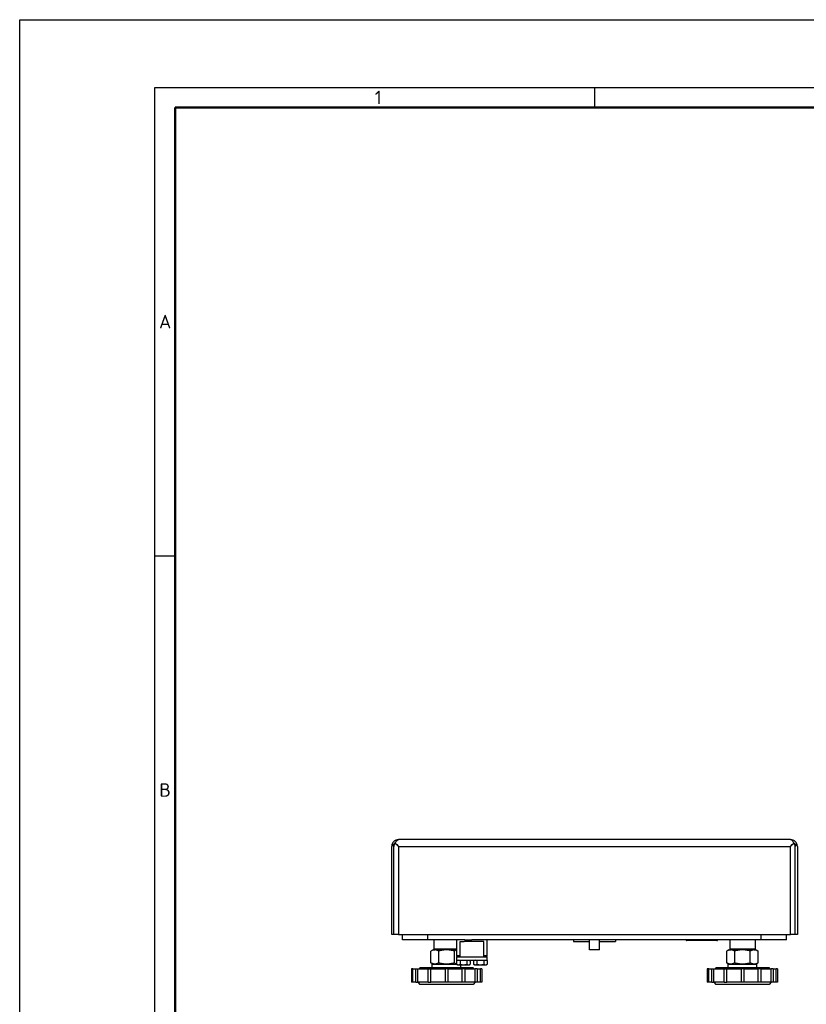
# Model space of a CAD drawing. Header units: millimetres. Extents: x 0 to 1680, y 0 to 1188.
# Tile 2 of 5: x 0 to 465, y 606 to 1188. Entities that reach past the tile are written whole.
import ezdxf

# ---------------------------------------------------------------- set-up
doc = ezdxf.new("R2010")
doc.units = ezdxf.units.MM
doc.header["$LTSCALE"] = 4
for name, color, linetype in [('00_COMPONENTS', 7, 'Continuous'), ('02___PRT_ALL_AXES', 7, 'Continuous'), ('3_ALL_AXES', 7, 'Continuous'), ('A_ACHSEN', 7, 'Continuous'), ('AXES', 7, 'Continuous'), ('SURFACE_ELEMENTS', 7, 'Continuous')]:
    doc.layers.add(name, color=color, linetype=linetype)
doc.layers.add('AM_BOR', color=7, linetype='Continuous', lineweight=50)
doc.styles.add('Note', font='isocpeur.ttf')

# ---------------------------------------------------------------- blocks, each defined once
blk = doc.blocks.new('MT_ISO_A3')
at = {"layer": 'AM_BOR', "lineweight": 25}
for p, q in [((20, 287), (410, 287)), ((20, 10), (20, 287)), ((85, 287), (85, 284)), ((20, 217.75), (23, 217.75))]:
    blk.add_line(p, q, dxfattribs=at)
at = {"layer": 'AM_BOR', "lineweight": 50}
for p, q in [((23, 284), (407, 284)), ((23, 13), (23, 284))]:
    blk.add_line(p, q, dxfattribs=at)
at = {"layer": 'Defpoints', "lineweight": 25}
for p, q in [((0, 0), (0, 297)), ((0, 297), (420, 297))]:
    blk.add_line(p, q, dxfattribs=at)
at = {"layer": 'AM_BOR', "lineweight": 25, "char_height": 2, "style": 'Note'}
for s, insert, attachment_point in [('\\fISOCPEUR|b0|i0;\\H2.0000;1', (52.5, 285.5), 4), ('\\fISOCPEUR|b0|i0;\\H2.0000;A', (21.5, 252.37), 5), ('\\fISOCPEUR|b0|i0;\\H2.0000;B', (21.5, 183.12), 5)]:
    blk.add_mtext(s, dxfattribs=dict(at, insert=insert, attachment_point=attachment_point))

msp = doc.modelspace()

# ---------------------------------------------------------------- linework, layer by layer
at = {"color": 7, "linetype": 'Continuous'}
for p, q in [((219.96, 647.14), (219.96, 699.14)), ((222.07, 701.09), (224.02, 699.14)), ((455.86, 703.14), (223.96, 703.14)), ((455.81, 699.14), (457.76, 701.09)), ((459.86, 699.14), (459.86, 647.14)), ((221.16, 647.14), (219.96, 647.14)), ((224.02, 647.14), (221.16, 647.14)), ((224.02, 647.14), (455.81, 647.14)), ((226.41, 643.94), (226.41, 647.14)), ((241.41, 643.94), (241.41, 647.14)), ((438.41, 643.94), (438.41, 647.14)), ((453.41, 643.94), (453.41, 647.14)), ((458.66, 647.14), (455.81, 647.14)), ((459.86, 647.14), (458.66, 647.14)), ((241.41, 643.94), (226.41, 643.94)), ((258.41, 643.94), (241.41, 643.94)), ((244.91, 643.94), (244.91, 638.44)), ((263.32, 643.94), (258.41, 643.94)), ((276.41, 643.94), (271.51, 643.94)), ((438.41, 643.94), (276.41, 643.94)), ((327.41, 643.94), (327.41, 642.94)), ((327.41, 642.94), (336.91, 642.94)), ((336.91, 637.94), (336.91, 643.94)), ((342.91, 637.94), (342.91, 643.94)), ((342.91, 642.94), (352.41, 642.94)), ((352.41, 643.94), (352.41, 642.94)), ((398.36, 643.44), (394.53, 643.44)), ((408.46, 643.44), (398.36, 643.44)), ((412.3, 643.44), (408.46, 643.44)), ((419.91, 643.94), (419.91, 638.44)), ((434.91, 643.94), (434.91, 638.44)), ((453.41, 643.94), (438.41, 643.94)), ((245.41, 637.94), (244.91, 638.44)), ((258.41, 638.44), (244.91, 638.44)), ((420.41, 637.94), (419.91, 638.44)), ((434.91, 638.44), (419.91, 638.44)), ((434.41, 637.94), (434.91, 638.44)), ((258.91, 633.94), (258.41, 634.44)), ((260.41, 634.44), (258.41, 634.44)), ((276.41, 634.44), (274.41, 634.44)), ((275.91, 633.94), (276.41, 634.44))]:
    msp.add_line(p, q, dxfattribs=at)
at = {"color": 3, "linetype": 'Continuous'}
for p, q in [((221.16, 647.14), (221.16, 699.14)), ((221.16, 647.14), (221.16, 699.14)), ((458.66, 647.14), (458.66, 699.14)), ((458.66, 647.14), (458.66, 699.14))]:
    msp.add_line(p, q, dxfattribs=at)
at = {"color": 9, "linetype": 'Continuous'}
for p, q in [((224.02, 699.14), (455.81, 699.14)), ((224.02, 699.14), (224.02, 647.14)), ((455.81, 647.14), (455.81, 699.14)), ((394.91, 643.69), (394.1, 643.69)), ((398.36, 643.69), (394.91, 643.69)), ((398.36, 643.94), (398.36, 643.69)), ((408.46, 643.69), (398.36, 643.69)), ((398.36, 643.44), (398.36, 643.69)), ((408.46, 643.94), (408.46, 643.69)), ((411.92, 643.69), (408.46, 643.69)), ((408.46, 643.44), (408.46, 643.69)), ((412.73, 643.69), (411.92, 643.69))]:
    msp.add_line(p, q, dxfattribs=at)
at = {"color": 7, "linetype": 'Continuous'}
for points in [[(222.07, 701.09), (222.98, 700.18), (224.02, 699.14)], [(455.81, 699.14), (456.84, 700.18), (457.76, 701.09)]]:
    msp.add_lwpolyline(points, dxfattribs=at)
for centre, radius, start, end in [((223.96, 699.14), 4, 150.83616, 180), ((223.96, 699.14), 4, 136.24076, 150.83616), ((223.96, 699.14), 4, 90, 136.24076), ((455.86, 699.14), 4, 43.75924, 90), ((455.86, 699.14), 4, 29.16384, 43.75924), ((455.86, 699.14), 4, 0, 29.16384), ((393.66, 643.44), 0.5, 30, 90), ((394.53, 643.94), 0.5, 210, 270), ((412.3, 643.94), 0.5, 270, 330), ((413.16, 643.44), 0.5, 90, 150)]:
    msp.add_arc(centre, radius, start, end, dxfattribs=at)
at = {"color": 3, "linetype": 'Continuous'}
for centre, start, end in [((223.96, 699.14), 157.5, 180), ((223.96, 699.14), 130.75909, 157.5), ((455.86, 699.14), 22.5, 49.24091), ((455.86, 699.14), 0, 22.5)]:
    msp.add_arc(centre, 2.8, start, end, dxfattribs=at)
at = {"color": 7, "linetype": 'Continuous'}
for points, knots in [([(220.47, 701.09), (220.54, 700.74), (220.7, 700.07), (220.98, 699.43), (221.16, 699.14)], [0, 0, 0, 0, 0.50935, 1, 1, 1, 1]), ([(221.16, 699.14), (221.35, 699.44), (221.69, 700.08), (221.95, 700.74), (222.07, 701.09)], [0, 0, 0, 0, 0.487283, 1, 1, 1, 1]), ([(222.07, 701.09), (222.24, 701.41), (222.55, 701.98), (222.93, 702.52), (223.14, 702.72)], [0, 0, 0, 0, 0.554987, 1, 1, 1, 1]), ([(223.14, 702.72), (223.26, 702.84), (223.51, 703.05), (223.82, 703.14), (223.96, 703.14)], [0, 0, 0, 0, 0.548906, 1, 1, 1, 1]), ([(456.69, 702.72), (456.57, 702.84), (456.32, 703.05), (456.01, 703.14), (455.86, 703.14)], [0, 0, 0, 0, 0.548906, 1, 1, 1, 1]), ([(457.76, 701.09), (457.59, 701.41), (457.28, 701.98), (456.89, 702.52), (456.69, 702.72)], [0, 0, 0, 0, 0.554987, 1, 1, 1, 1]), ([(457.76, 701.09), (457.88, 700.74), (458.14, 700.08), (458.48, 699.44), (458.66, 699.14)], [0, 0, 0, 0, 0.512717, 1, 1, 1, 1]), ([(458.66, 699.14), (458.85, 699.43), (459.13, 700.07), (459.29, 700.74), (459.36, 701.09)], [0, 0, 0, 0, 0.490649, 1, 1, 1, 1])]:
    msp.add_open_spline(points, degree=3, knots=knots, dxfattribs=at)
at = {"layer": '00_COMPONENTS', "color": 7, "linetype": 'Continuous'}
for p, q in [((243.91, 629.54), (244.41, 629.54)), ((243.91, 627.54), (243.91, 629.54)), ((244.41, 629.54), (244.42, 629.54)), ((244.42, 629.54), (245.49, 629.54)), ((245.49, 629.54), (247.41, 629.54)), ((247.41, 629.54), (252.41, 629.54)), ((252.41, 629.54), (257.41, 629.54)), ((257.41, 629.54), (258.37, 629.54)), ((260.92, 627.54), (260.92, 629.14)), ((418.91, 629.54), (419.41, 629.54)), ((418.91, 627.54), (418.91, 629.54)), ((419.41, 629.54), (419.42, 629.54)), ((419.42, 629.54), (420.49, 629.54)), ((420.49, 629.54), (422.41, 629.54)), ((422.41, 629.54), (427.41, 629.54)), ((427.41, 629.54), (432.41, 629.54)), ((432.41, 629.54), (434.34, 629.54)), ((434.34, 629.54), (435.4, 629.54)), ((435.4, 629.54), (435.41, 629.54)), ((435.41, 629.54), (435.92, 629.54)), ((435.92, 627.54), (435.92, 629.54)), ((232.43, 626.84), (231.61, 626.84)), ((231.61, 626.84), (231.61, 618.84)), ((232.43, 626.84), (234.29, 626.84)), ((232.43, 618.84), (232.43, 626.84)), ((234.29, 626.84), (235.51, 626.84)), ((234.29, 618.84), (234.29, 626.84)), ((235.51, 626.84), (241.61, 626.84)), ((235.51, 618.84), (235.51, 626.84)), ((236.86, 627.54), (236.16, 626.84)), ((236.86, 627.54), (243.91, 627.54)), ((241.61, 626.84), (243.11, 626.84)), ((241.61, 618.84), (241.61, 626.84)), ((243.11, 626.84), (251.61, 626.84)), ((243.11, 618.84), (243.11, 626.84)), ((243.91, 627.54), (260.92, 627.54)), ((251.61, 626.84), (251.61, 618.84)), ((253.21, 626.84), (251.61, 626.84)), ((253.21, 626.84), (253.21, 618.84)), ((253.21, 626.84), (261.71, 626.84)), ((260.92, 627.54), (267.96, 627.54)), ((263.21, 626.84), (261.71, 626.84)), ((261.71, 618.84), (261.71, 626.84)), ((263.21, 626.84), (263.21, 618.84)), ((263.21, 626.84), (269.32, 626.84)), ((267.96, 627.54), (268.66, 626.84)), ((270.53, 626.84), (269.32, 626.84)), ((269.32, 618.84), (269.32, 626.84)), ((270.53, 626.84), (270.53, 618.84)), ((270.53, 626.84), (272.4, 626.84)), ((273.21, 626.84), (272.4, 626.84)), ((272.4, 618.84), (272.4, 626.84)), ((273.21, 626.84), (273.21, 618.84)), ((407.43, 626.84), (406.61, 626.84)), ((406.61, 626.84), (406.61, 618.84)), ((407.43, 626.84), (409.29, 626.84)), ((407.43, 618.84), (407.43, 626.84)), ((409.29, 626.84), (410.51, 626.84)), ((409.29, 618.84), (409.29, 626.84)), ((410.51, 626.84), (416.61, 626.84)), ((410.51, 618.84), (410.51, 626.84)), ((411.86, 627.54), (411.16, 626.84)), ((411.86, 627.54), (418.91, 627.54)), ((416.61, 626.84), (418.11, 626.84)), ((416.61, 618.84), (416.61, 626.84)), ((418.11, 626.84), (426.61, 626.84)), ((418.11, 618.84), (418.11, 626.84)), ((418.91, 627.54), (435.92, 627.54)), ((426.61, 626.84), (426.61, 618.84)), ((428.21, 626.84), (426.61, 626.84)), ((428.21, 626.84), (428.21, 618.84)), ((428.21, 626.84), (436.71, 626.84)), ((435.92, 627.54), (442.96, 627.54)), ((438.21, 626.84), (436.71, 626.84)), ((436.71, 618.84), (436.71, 626.84)), ((438.21, 626.84), (438.21, 618.84)), ((438.21, 626.84), (444.32, 626.84)), ((442.96, 627.54), (443.66, 626.84)), ((445.53, 626.84), (444.32, 626.84)), ((444.32, 618.84), (444.32, 626.84)), ((445.53, 626.84), (445.53, 618.84)), ((445.53, 626.84), (447.4, 626.84)), ((448.21, 626.84), (447.4, 626.84)), ((447.4, 618.84), (447.4, 626.84)), ((448.21, 626.84), (448.21, 618.84)), ((232.43, 618.84), (231.61, 618.84)), ((234.29, 618.84), (232.43, 618.84)), ((234.29, 618.84), (235.51, 618.84)), ((235.41, 618.84), (235.46, 618.8)), ((235.46, 618.8), (236.71, 617.54)), ((241.61, 618.84), (235.51, 618.84)), ((252.41, 617.54), (236.71, 617.54)), ((241.61, 618.84), (243.11, 618.84)), ((251.61, 618.84), (243.11, 618.84)), ((253.21, 618.84), (251.61, 618.84)), ((268.11, 617.54), (252.41, 617.54)), ((261.71, 618.84), (253.21, 618.84)), ((263.21, 618.84), (261.71, 618.84)), ((269.32, 618.84), (263.21, 618.84)), ((269.37, 618.8), (268.11, 617.54)), ((270.53, 618.84), (269.32, 618.84)), ((269.41, 618.84), (269.37, 618.8)), ((272.4, 618.84), (270.53, 618.84)), ((273.21, 618.84), (272.4, 618.84)), ((407.43, 618.84), (406.61, 618.84)), ((409.29, 618.84), (407.43, 618.84)), ((409.29, 618.84), (410.51, 618.84)), ((410.41, 618.84), (410.46, 618.8)), ((410.46, 618.8), (411.71, 617.54)), ((416.61, 618.84), (410.51, 618.84)), ((427.41, 617.54), (411.71, 617.54)), ((416.61, 618.84), (418.11, 618.84)), ((426.61, 618.84), (418.11, 618.84)), ((428.21, 618.84), (426.61, 618.84)), ((443.11, 617.54), (427.41, 617.54)), ((436.71, 618.84), (428.21, 618.84)), ((438.21, 618.84), (436.71, 618.84)), ((444.32, 618.84), (438.21, 618.84)), ((444.37, 618.8), (443.11, 617.54)), ((445.53, 618.84), (444.32, 618.84)), ((444.41, 618.84), (444.37, 618.8)), ((447.4, 618.84), (445.53, 618.84)), ((448.21, 618.84), (447.4, 618.84))]:
    msp.add_line(p, q, dxfattribs=at)
at = {"layer": '02___PRT_ALL_AXES', "color": 7, "linetype": 'Continuous'}
for p, q in [((244.41, 637.94), (243.18, 637.23)), ((243.18, 630.26), (243.18, 637.23)), ((244.41, 637.94), (245.41, 637.94)), ((245.41, 637.94), (245.49, 637.94)), ((247.41, 637.94), (245.49, 637.94)), ((252.41, 637.94), (247.41, 637.94)), ((247.79, 630.26), (247.79, 637.23)), ((257.41, 637.94), (252.41, 637.94)), ((257.03, 630.26), (257.03, 637.23)), ((258.41, 637.94), (257.41, 637.94)), ((419.41, 637.94), (418.18, 637.23)), ((418.18, 630.26), (418.18, 637.23)), ((419.41, 637.94), (420.41, 637.94)), ((420.41, 637.94), (420.49, 637.94)), ((422.41, 637.94), (420.49, 637.94)), ((427.41, 637.94), (422.41, 637.94)), ((422.79, 630.26), (422.79, 637.23)), ((432.41, 637.94), (427.41, 637.94)), ((432.03, 630.26), (432.03, 637.23)), ((434.34, 637.94), (432.41, 637.94)), ((434.34, 637.94), (434.41, 637.94)), ((434.41, 637.94), (435.41, 637.94)), ((435.41, 637.94), (436.65, 637.23)), ((436.65, 630.26), (436.65, 637.23)), ((243.18, 630.26), (244.41, 629.54)), ((418.18, 630.26), (419.41, 629.54)), ((436.65, 630.26), (435.41, 629.54))]:
    msp.add_line(p, q, dxfattribs=at)
for centre, start, end in [((245.49, 634.49), 90.00052, 91.18643), ((420.49, 634.49), 90.00052, 91.18643), ((434.34, 634.49), 88.81353, 89.99939)]:
    msp.add_arc(centre, 3.46, start, end, dxfattribs=at)
for points, knots in [([(245.41, 637.94), (245.22, 637.94), (244.84, 637.9), (244.27, 637.75), (243.72, 637.52), (243.35, 637.33), (243.18, 637.23)], [0, 0, 0, 0, 0.240383, 0.485663, 0.738573, 1, 1, 1, 1]), ([(247.79, 637.23), (247.61, 637.33), (247.24, 637.53), (246.66, 637.76), (246.08, 637.91), (245.68, 637.94), (245.49, 637.94)], [0, 0, 0, 0, 0.261643, 0.514497, 0.759595, 1, 1, 1, 1]), ([(252.41, 637.94), (252.02, 637.94), (251.24, 637.91), (250.08, 637.76), (248.93, 637.53), (248.17, 637.34), (247.79, 637.23)], [0, 0, 0, 0, 0.249991, 0.499985, 0.749988, 1, 1, 1, 1]), ([(257.03, 637.23), (256.66, 637.34), (255.9, 637.53), (254.75, 637.76), (253.59, 637.91), (252.8, 637.94), (252.41, 637.94)], [0, 0, 0, 0, 0.250012, 0.500015, 0.750009, 1, 1, 1, 1]), ([(258.41, 637.82), (258.3, 637.79), (257.82, 637.64), (257.36, 637.42), (257.03, 637.23)], [0, 0, 0, 0, 0.242745, 1, 1, 1, 1]), ([(420.41, 637.94), (420.22, 637.94), (419.84, 637.9), (419.27, 637.75), (418.72, 637.52), (418.35, 637.33), (418.18, 637.23)], [0, 0, 0, 0, 0.240383, 0.485663, 0.738573, 1, 1, 1, 1]), ([(422.79, 637.23), (422.61, 637.33), (422.24, 637.53), (421.66, 637.76), (421.08, 637.91), (420.68, 637.94), (420.49, 637.94)], [0, 0, 0, 0, 0.261643, 0.514497, 0.759595, 1, 1, 1, 1]), ([(427.41, 637.94), (427.02, 637.94), (426.24, 637.91), (425.08, 637.76), (423.93, 637.53), (423.17, 637.34), (422.79, 637.23)], [0, 0, 0, 0, 0.249991, 0.499985, 0.749988, 1, 1, 1, 1]), ([(432.03, 637.23), (431.66, 637.34), (430.9, 637.53), (429.75, 637.76), (428.59, 637.91), (427.8, 637.94), (427.41, 637.94)], [0, 0, 0, 0, 0.250012, 0.500015, 0.750009, 1, 1, 1, 1]), ([(434.34, 637.94), (434.15, 637.94), (433.75, 637.91), (433.16, 637.76), (432.59, 637.53), (432.22, 637.33), (432.03, 637.23)], [0, 0, 0, 0, 0.240405, 0.485503, 0.738357, 1, 1, 1, 1]), ([(436.65, 637.23), (436.47, 637.33), (436.11, 637.52), (435.55, 637.75), (434.99, 637.9), (434.6, 637.94), (434.41, 637.94)], [0, 0, 0, 0, 0.261427, 0.514337, 0.759617, 1, 1, 1, 1]), ([(245.49, 629.54), (245.29, 629.54), (244.89, 629.58), (244.31, 629.72), (243.73, 629.95), (243.36, 630.15), (243.18, 630.26)], [0, 0, 0, 0, 0.240405, 0.485503, 0.738357, 1, 1, 1, 1]), ([(247.79, 630.26), (247.61, 630.15), (247.24, 629.95), (246.66, 629.72), (246.08, 629.58), (245.68, 629.54), (245.49, 629.54)], [0, 0, 0, 0, 0.261643, 0.514497, 0.759595, 1, 1, 1, 1]), ([(252.41, 629.54), (252.02, 629.54), (251.24, 629.58), (250.08, 629.72), (248.93, 629.95), (248.17, 630.15), (247.79, 630.26)], [0, 0, 0, 0, 0.249991, 0.499985, 0.749988, 1, 1, 1, 1]), ([(257.03, 630.26), (256.66, 630.15), (255.9, 629.95), (254.75, 629.72), (253.59, 629.58), (252.8, 629.54), (252.41, 629.54)], [0, 0, 0, 0, 0.250012, 0.500015, 0.750009, 1, 1, 1, 1]), ([(258.37, 629.68), (258.26, 629.71), (257.79, 629.85), (257.35, 630.07), (257.03, 630.26)], [0, 0, 0, 0, 0.242919, 1, 1, 1, 1]), ([(420.49, 629.54), (420.29, 629.54), (419.89, 629.58), (419.31, 629.72), (418.73, 629.95), (418.36, 630.15), (418.18, 630.26)], [0, 0, 0, 0, 0.240405, 0.485503, 0.738357, 1, 1, 1, 1]), ([(422.79, 630.26), (422.61, 630.15), (422.24, 629.95), (421.66, 629.72), (421.08, 629.58), (420.68, 629.54), (420.49, 629.54)], [0, 0, 0, 0, 0.261643, 0.514497, 0.759595, 1, 1, 1, 1]), ([(427.41, 629.54), (427.02, 629.54), (426.24, 629.58), (425.08, 629.72), (423.93, 629.95), (423.17, 630.15), (422.79, 630.26)], [0, 0, 0, 0, 0.249991, 0.499985, 0.749988, 1, 1, 1, 1]), ([(432.03, 630.26), (431.66, 630.15), (430.9, 629.95), (429.75, 629.72), (428.59, 629.58), (427.8, 629.54), (427.41, 629.54)], [0, 0, 0, 0, 0.250012, 0.500015, 0.750009, 1, 1, 1, 1]), ([(434.34, 629.54), (434.15, 629.54), (433.75, 629.58), (433.16, 629.72), (432.59, 629.95), (432.22, 630.15), (432.03, 630.26)], [0, 0, 0, 0, 0.240405, 0.485503, 0.738357, 1, 1, 1, 1]), ([(436.65, 630.26), (436.47, 630.15), (436.1, 629.95), (435.52, 629.72), (434.93, 629.58), (434.54, 629.54), (434.34, 629.54)], [0, 0, 0, 0, 0.261643, 0.514497, 0.759595, 1, 1, 1, 1])]:
    msp.add_open_spline(points, degree=3, knots=knots, dxfattribs=at)
at = {"layer": '3_ALL_AXES', "color": 7, "linetype": 'Continuous'}
for p, q in [((258.91, 631.59), (258.37, 631.59)), ((258.37, 631.59), (258.37, 629.45)), ((258.37, 629.45), (258.37, 629.45)), ((258.91, 629.14), (258.37, 629.45)), ((258.37, 629.45), (258.37, 629.45)), ((258.37, 629.45), (258.37, 629.45)), ((259.26, 631.94), (258.91, 631.59)), ((259.38, 631.59), (258.91, 631.59)), ((258.91, 629.14), (259.38, 629.14)), ((260.4, 631.59), (259.38, 631.59)), ((259.38, 629.14), (262.42, 629.14)), ((262.42, 631.59), (260.4, 631.59)), ((260.4, 631.59), (260.4, 629.45)), ((264.44, 631.59), (262.42, 631.59)), ((262.42, 629.14), (265.45, 629.14)), ((265.45, 631.59), (264.44, 631.59)), ((264.44, 631.59), (264.44, 629.45)), ((265.91, 631.59), (265.45, 631.59)), ((265.45, 629.14), (265.91, 629.14)), ((265.56, 631.94), (265.91, 631.59)), ((266.45, 631.59), (265.91, 631.59)), ((265.91, 629.14), (266.45, 629.45)), ((266.45, 631.59), (266.45, 629.45)), ((266.45, 629.45), (266.45, 629.45)), ((268.91, 631.59), (268.37, 631.59)), ((268.37, 631.59), (268.37, 629.45)), ((268.37, 629.45), (268.37, 629.45)), ((268.91, 629.14), (268.37, 629.45)), ((268.37, 629.45), (268.37, 629.45)), ((268.37, 629.45), (268.37, 629.45)), ((269.26, 631.94), (268.91, 631.59)), ((269.38, 631.59), (268.91, 631.59)), ((268.91, 629.14), (269.38, 629.14)), ((270.4, 631.59), (269.38, 631.59)), ((269.38, 629.14), (272.42, 629.14)), ((272.42, 631.59), (270.4, 631.59)), ((270.4, 631.59), (270.4, 629.45)), ((274.44, 631.59), (272.42, 631.59)), ((272.42, 629.14), (275.45, 629.14)), ((275.45, 631.59), (274.44, 631.59)), ((274.44, 631.59), (274.44, 629.45)), ((275.91, 631.59), (275.45, 631.59)), ((275.45, 629.14), (275.91, 629.14)), ((275.56, 631.94), (275.91, 631.59)), ((276.45, 631.59), (275.91, 631.59)), ((275.91, 629.14), (276.45, 629.45)), ((276.45, 631.59), (276.45, 629.45)), ((276.45, 629.45), (276.45, 629.45))]:
    msp.add_line(p, q, dxfattribs=at)
for points, knots in [([(258.37, 629.45), (258.46, 629.41), (258.62, 629.32), (258.87, 629.22), (259.13, 629.16), (259.3, 629.14), (259.38, 629.14)], [0, 0, 0, 0, 0.261552, 0.514378, 0.759513, 1, 1, 1, 1]), ([(259.38, 629.14), (259.47, 629.14), (259.64, 629.16), (259.9, 629.22), (260.15, 629.32), (260.32, 629.41), (260.4, 629.45)], [0, 0, 0, 0, 0.240451, 0.485571, 0.738411, 1, 1, 1, 1]), ([(260.4, 629.45), (260.72, 629.36), (261.23, 629.24), (261.9, 629.16), (262.25, 629.14), (262.42, 629.14)], [0, 0, 0, 0, 0.499901, 0.749952, 1, 1, 1, 1]), ([(262.42, 629.14), (262.59, 629.14), (262.93, 629.16), (263.61, 629.24), (264.11, 629.36), (264.44, 629.45)], [0, 0, 0, 0, 0.250048, 0.500099, 1, 1, 1, 1]), ([(264.44, 629.45), (264.52, 629.41), (264.68, 629.32), (264.93, 629.22), (265.19, 629.16), (265.36, 629.14), (265.45, 629.14)], [0, 0, 0, 0, 0.261697, 0.514565, 0.75964, 1, 1, 1, 1]), ([(265.45, 629.14), (265.53, 629.14), (265.7, 629.16), (265.96, 629.22), (266.21, 629.32), (266.37, 629.41), (266.45, 629.45)], [0, 0, 0, 0, 0.240396, 0.485486, 0.73834, 1, 1, 1, 1]), ([(268.37, 629.45), (268.46, 629.41), (268.62, 629.32), (268.87, 629.22), (269.13, 629.16), (269.3, 629.14), (269.38, 629.14)], [0, 0, 0, 0, 0.261552, 0.514378, 0.759513, 1, 1, 1, 1]), ([(269.38, 629.14), (269.47, 629.14), (269.64, 629.16), (269.9, 629.22), (270.15, 629.32), (270.32, 629.41), (270.4, 629.45)], [0, 0, 0, 0, 0.240451, 0.485571, 0.738411, 1, 1, 1, 1]), ([(270.4, 629.45), (270.72, 629.36), (271.23, 629.24), (271.9, 629.16), (272.25, 629.14), (272.42, 629.14)], [0, 0, 0, 0, 0.499901, 0.749952, 1, 1, 1, 1]), ([(272.42, 629.14), (272.59, 629.14), (272.93, 629.16), (273.61, 629.24), (274.11, 629.36), (274.44, 629.45)], [0, 0, 0, 0, 0.250048, 0.500099, 1, 1, 1, 1]), ([(274.44, 629.45), (274.52, 629.41), (274.68, 629.32), (274.93, 629.22), (275.19, 629.16), (275.36, 629.14), (275.45, 629.14)], [0, 0, 0, 0, 0.261697, 0.514565, 0.75964, 1, 1, 1, 1]), ([(275.45, 629.14), (275.53, 629.14), (275.7, 629.16), (275.96, 629.22), (276.21, 629.32), (276.37, 629.41), (276.45, 629.45)], [0, 0, 0, 0, 0.240396, 0.485486, 0.73834, 1, 1, 1, 1])]:
    msp.add_open_spline(points, degree=3, knots=knots, dxfattribs=at)
at = {"layer": 'A_ACHSEN', "color": 7, "linetype": 'Continuous'}
msp.add_line((342.91, 637.94), (336.91, 637.94), dxfattribs=at)
at = {"layer": 'AXES', "color": 7, "linetype": 'Continuous'}
for p, q in [((258.41, 634.44), (258.41, 643.94)), ((260.41, 642.84), (261.86, 642.84)), ((260.41, 633.94), (260.41, 642.84)), ((261.86, 642.84), (262.85, 642.84)), ((271.03, 642.84), (262.85, 642.84)), ((263.32, 643.94), (264.06, 643.94)), ((264.06, 643.94), (264.41, 643.94)), ((264.41, 643.94), (264.66, 643.94)), ((264.66, 643.94), (264.91, 643.94)), ((264.91, 643.94), (267.41, 643.94)), ((269.91, 643.94), (267.41, 643.94)), ((270.16, 643.94), (269.91, 643.94)), ((270.41, 643.94), (270.16, 643.94)), ((270.76, 643.94), (270.41, 643.94)), ((271.51, 643.94), (270.76, 643.94)), ((272.96, 642.84), (271.03, 642.84)), ((274.41, 642.84), (272.96, 642.84)), ((274.41, 633.94), (274.41, 642.84)), ((276.41, 634.44), (276.41, 643.94)), ((258.41, 631.94), (258.41, 633.94)), ((258.41, 633.94), (260.41, 633.94)), ((260.41, 633.94), (262.85, 633.94)), ((262.85, 633.94), (266.41, 633.94)), ((266.41, 633.94), (267.41, 633.94)), ((267.41, 633.94), (268.41, 633.94)), ((268.41, 633.94), (274.41, 633.94)), ((274.41, 633.94), (276.41, 633.94)), ((276.41, 631.94), (276.41, 633.94))]:
    msp.add_line(p, q, dxfattribs=at)
at = {"layer": 'AXES', "color": 3, "linetype": 'Continuous'}
msp.add_line((258.41, 631.94), (276.41, 631.94), dxfattribs=at)
at = {"layer": 'SURFACE_ELEMENTS', "color": 6, "linetype": 'Continuous'}
for p, q in [((327.41, 643.94), (327.41, 642.94)), ((327.41, 642.94), (336.91, 642.94)), ((342.91, 642.94), (352.41, 642.94)), ((352.41, 643.94), (352.41, 642.94))]:
    msp.add_line(p, q, dxfattribs=at)

# ---------------------------------------------------------------- block references
at = {"lineweight": 0, "xscale": 4, "yscale": 4, "zscale": 4}
msp.add_blockref('MT_ISO_A3', (0, 0), dxfattribs=at)

doc.saveas('drawing.dxf')
